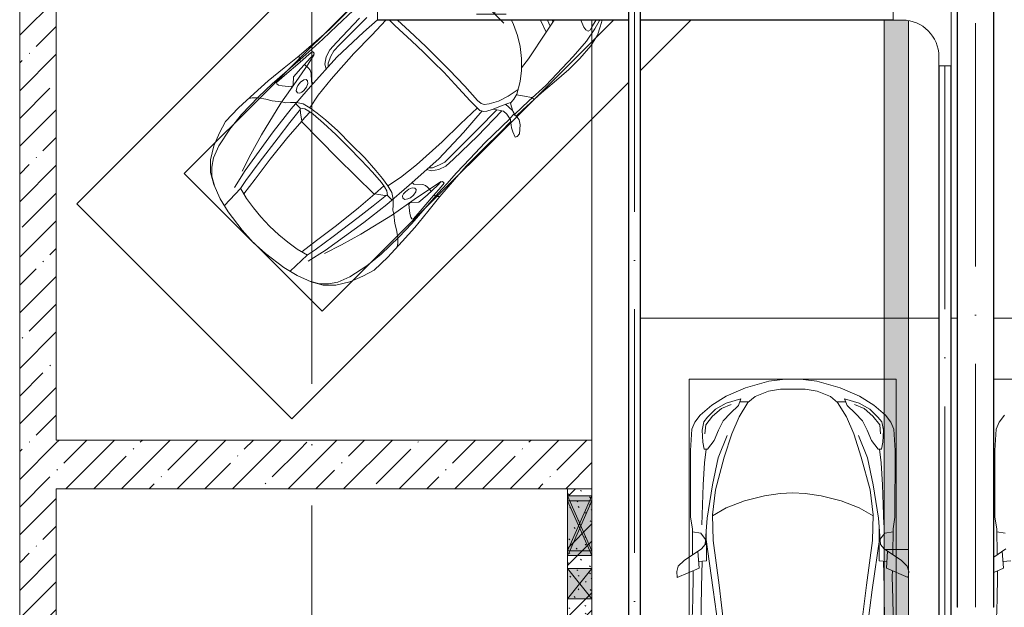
# Model space of a CAD drawing. Header units: millimetres. Extents: x -32229 to 192519, y -13689 to 125138.
# Tile 99 of 183: x 84205 to 92293, y 11075 to 15904. Entities that reach past the tile are written whole.
import ezdxf

# ---------------------------------------------------------------- set-up
doc = ezdxf.new("R2010")
doc.units = ezdxf.units.MM
doc.linetypes.add('ADSK_Линия сетки', pattern=[5000, 4000, -500, 0, -500])
doc.linetypes.add('ADSK_Осевая', pattern=[2800, 2000, -400, 0, -400])
for name, color, linetype, lineweight in [('A-____-____-DIMS', 7, 'Continuous', 9), ('A-____-____-DIMS-200', 7, 'Continuous', 9), ('A-DETL-GENF-OTLN', 7, 'Continuous', 18), ('A-FLOR-____-OTLN', 7, 'Continuous', 18), ('A-GLAZ-____-MCUT', 7, 'Continuous', 9), ('A-GLAZ-____-OTLN', 7, 'Continuous', 18), ('A-WALL-____-MCUT', 7, 'Continuous', 40), ('A-WALL-____-PATT', 7, 'Continuous', 40), ('C-PRKG-____-OTLN', 7, 'Continuous', 18), ('E-CABL-TRAY-CNTR', 7, 'ADSK_Осевая', 18), ('E-CABL-TRAY-OTLN', 7, 'Continuous', 18), ('I-WALL-____-MCUT', 7, 'Continuous', 40), ('M-EQPM-____-OTLN', 7, 'Continuous', 18), ('S-GRID-____-OTLN', 7, 'Continuous', 9)]:
    doc.layers.add(name, color=color, linetype=linetype, lineweight=lineweight)
doc.styles.add('GOST Common_4', font='GOST_Common.ttf', dxfattribs={"width": 0.9, "height": 250})
doc.dimstyles.new('ГОСТ_2_5_мм2', dxfattribs={"dimscale": 304.8, "dimtxt": 251.428749, "dimasz": 0.492126, "dimexe": 0.492126, "dimexo": 0.656168, "dimgap": 0.098425, "dimtad": 1, "dimdec": 0, "dimdsep": 46, "dimtxsty": 'GOST Common_4', "dimblk1": 'OBLIQUE', "dimblk2": 'OBLIQUE', "dimsah": 1, "dimcen": 0.09, "dimazin": 2, "dimtfac": 1, "dimtdec": 4, "dimtix": 1, "dimtmove": 0, "dimatfit": 3, "dimfxl": 1, "dimtvp": 1, "dimtolj": 1, "dimtzin": 0, "dimarcsym": 2})
pattern_1 = [(45, (0, 0), (-228.0985, 228.0985), []), (45, (228.1, 0), (-228.0985, 228.0985), [403.225, -80.645, 6.706, -73.939])]

# ---------------------------------------------------------------- blocks, each defined once
blk = doc.blocks.new('АР_Машиноместо - 5300x2500_С-V82--01 ЭЛ')
at = {"layer": 'A-DETL-GENF-OTLN', "color": 253, "lineweight": 13, "true_color": 0xaaaaaa}
for p, q in [((1052.6, -517.5), (861.8, -571.6)), ((1165.1, -503.1), (1052.6, -517.5)), ((1250, -500), (1165.1, -503.1)), ((1250, -500), (1334.9, -503.1)), ((1334.9, -503.1), (1447.4, -517.5)), ((1447.4, -517.5), (1638.2, -571.6)), ((701.8, -640.4), (584.4, -714.6)), ((861.8, -571.6), (701.8, -640.4)), ((941.4, -642.2), (881.5, -691.6)), ((1050.7, -599.4), (941.4, -642.2)), ((1148.8, -583), (1050.7, -599.4)), ((1250, -581.6), (1148.8, -583)), ((1250, -581.6), (1351.2, -583)), ((1351.2, -583), (1449.3, -599.4)), ((1449.3, -599.4), (1558.6, -642.2)), ((1558.6, -642.2), (1618.5, -691.6)), ((1638.2, -571.6), (1798.2, -640.4)), ((1798.2, -640.4), (1915.6, -714.6)), ((584.4, -714.6), (489, -795.6)), ((703.5, -696.4), (616.5, -746.4)), ((824.6, -660.9), (703.5, -696.4)), ((737.5, -778.3), (804.5, -715.7)), ((804.5, -715.7), (824.6, -660.9)), ((881.5, -691.6), (809.1, -809.4)), ((888.4, -685.9), (815.2, -686.6)), ((1611.6, -685.9), (1684.8, -686.6)), ((1618.5, -691.6), (1690.9, -809.4)), ((1695.5, -715.7), (1675.4, -660.9)), ((1675.4, -660.9), (1796.5, -696.4)), ((1762.5, -778.3), (1695.5, -715.7)), ((1796.5, -696.4), (1883.5, -746.4)), ((1915.6, -714.6), (2011, -795.6)), ((489, -795.6), (445.9, -853.1)), ((616.5, -746.4), (550, -812.3)), ((677.4, -843.7), (737.5, -778.3)), ((1822.6, -843.7), (1762.5, -778.3)), ((1883.5, -746.4), (1950, -812.3)), ((2011, -795.6), (2054.1, -853.1)), ((445.9, -853.1), (420.9, -910.7)), ((519.1, -851.5), (505.7, -920)), ((550, -812.3), (519.1, -851.5)), ((639.1, -920), (677.4, -843.7)), ((809.1, -809.4), (749.2, -950.3)), ((1690.9, -809.4), (1750.8, -950.3)), ((1860.9, -920), (1822.6, -843.7)), ((1950, -812.3), (1980.9, -851.5)), ((1980.9, -851.5), (1994.3, -920)), ((2054.1, -853.1), (2079.1, -910.7)), ((420.9, -910.7), (409.5, -1087)), ((505.7, -920), (510.2, -1018.7)), ((603.4, -1004.8), (639.1, -920)), ((749.2, -950.3), (687.4, -1141)), ((1750.8, -950.3), (1812.6, -1141)), ((1896.6, -1004.8), (1860.9, -920)), ((1994.3, -920), (1989.8, -1018.7)), ((2079.1, -910.7), (2090.5, -1087)), ((510.2, -1018.7), (521.5, -1074.5)), ((548.5, -1076.2), (603.4, -1004.8)), ((1951.5, -1076.2), (1896.6, -1004.8)), ((1989.8, -1018.7), (1978.5, -1074.5)), ((409.5, -1087), (410.6, -1634.2)), ((521.5, -1074.5), (548.5, -1076.2)), ((1978.5, -1074.5), (1951.5, -1076.2)), ((2090.5, -1087), (2089.4, -1634.2)), ((687.4, -1141), (615.4, -1410.3)), ((1812.6, -1141), (1884.6, -1410.3)), ((615.4, -1410.3), (589.4, -1615.5)), ((1016.6, -1459.9), (1146.9, -1439.4)), ((1146.9, -1439.4), (1250, -1434.1)), ((1353.1, -1439.4), (1250, -1434.1)), ((1483.4, -1459.9), (1353.1, -1439.4)), ((1884.6, -1410.3), (1910.6, -1615.5)), ((703.6, -1557.1), (852.8, -1499)), ((852.8, -1499), (1016.6, -1459.9)), ((1647.2, -1499), (1483.4, -1459.9)), ((1796.4, -1557.1), (1647.2, -1499)), ((589.4, -1615.5), (595.8, -1824.8)), ((590.4, -1624.3), (703.6, -1557.1)), ((1909.6, -1624.3), (1796.4, -1557.1)), ((1910.6, -1615.5), (1904.2, -1824.8)), ((410.6, -1634.2), (426.5, -1730.9)), ((546.5, -1642.6), (530.6, -1857.6)), ((1953.5, -1642.6), (1969.4, -1857.6)), ((2089.4, -1634.2), (2073.5, -1730.9)), ((426.5, -1730.9), (427.5, -1943)), ((495, -1765.3), (426.6, -1753.4)), ((533.6, -1816.8), (495, -1765.3)), ((540.9, -1993.7), (539.8, -1733.1)), ((1959.1, -1993.7), (1960.2, -1733.1)), ((1966.4, -1816.8), (2005, -1765.3)), ((2005, -1765.3), (2073.4, -1753.4)), ((2073.5, -1730.9), (2072.5, -1943)), ((530.6, -1857.6), (500.6, -1894.5)), ((597, -2231), (535, -1798.3)), ((595.8, -1824.8), (644.6, -2191.8)), ((1904.2, -1824.8), (1855.4, -2191.8)), ((1903, -2231), (1965, -1798.3)), ((1969.4, -1857.6), (1999.4, -1894.5)), ((500.6, -1894.5), (357.8, -1990.1)), ((479.9, -2052.9), (471, -1914.3)), ((1999.4, -1894.5), (2142.2, -1990.1)), ((2020.1, -2052.9), (2029, -1914.3)), ((357.8, -1990.1), (309.5, -2036.1)), ((540.9, -1993.7), (476.3, -1997.9)), ((505.9, -1996), (500, -2210.1)), ((1959.1, -1993.7), (2023.7, -1997.9)), ((1994.1, -1996), (2000, -2210.1)), ((2142.2, -1990.1), (2190.5, -2036.1)), ((309.5, -2036.1), (296.8, -2079.9)), ((296.8, -2079.9), (301.4, -2130.5)), ((301.4, -2130.5), (479.9, -2052.9)), ((432.3, -2119.9), (430.7, -2073.9)), ((2198.6, -2130.5), (2020.1, -2052.9)), ((2067.7, -2119.9), (2069.3, -2073.9)), ((2190.5, -2036.1), (2203.2, -2079.9)), ((2203.2, -2079.9), (2198.6, -2130.5)), ((428.2, -2308.5), (432.3, -2119.9)), ((2071.8, -2308.5), (2067.7, -2119.9)), ((500, -2210.1), (495.7, -2532.3)), ((636.6, -2526.5), (597, -2231)), ((644.6, -2191.8), (684.2, -2522.3)), ((1855.4, -2191.8), (1815.8, -2522.3)), ((1863.4, -2526.5), (1903, -2231)), ((2000, -2210.1), (2004.3, -2532.3)), ((417.5, -2723), (428.2, -2308.5)), ((2082.5, -2723), (2071.8, -2308.5))]:
    blk.add_line(p, q, dxfattribs=at)
at = {"layer": 'A-DETL-GENF-OTLN', "color": 254, "lineweight": 13, "true_color": 0xd4d4d4}
for p, q in [((742.6, -707.8), (664.7, -739.9)), ((1757.4, -707.8), (1835.3, -739.9)), ((591.7, -805), (534.5, -874.4)), ((664.7, -739.9), (591.7, -805)), ((1835.3, -739.9), (1908.3, -805)), ((1908.3, -805), (1965.5, -874.4)), ((534.5, -874.4), (528.1, -949.5)), ((1965.5, -874.4), (1971.9, -949.5)), ((710.2, -962.8), (636.7, -1146)), ((1789.8, -962.8), (1863.3, -1146)), ((537.4, -1076.1), (524.9, -1188.6)), ((1962.6, -1076.1), (1975.1, -1188.6)), ((524.9, -1188.6), (513.9, -1368.9)), ((636.7, -1146), (590.3, -1367.8)), ((1863.3, -1146), (1909.7, -1367.8)), ((1975.1, -1188.6), (1986.1, -1368.9)), ((513.9, -1368.9), (502.3, -1696.3)), ((590.3, -1367.8), (546.5, -1642.6)), ((1909.7, -1367.8), (1953.5, -1642.6)), ((1986.1, -1368.9), (1997.7, -1696.3))]:
    blk.add_line(p, q, dxfattribs=at)
at = {"layer": 'C-PRKG-____-OTLN', "color": 253, "lineweight": 13, "true_color": 0xaaaaaa}
for p, q in [((2450, 0), (0, 0)), ((400, -500), (400, -4800)), ((400, -500), (2100, -500)), ((2100, -500), (2100, -4800))]:
    blk.add_line(p, q, dxfattribs=at)
blk = doc.blocks.new('АР_Машиноместо - 5300x2500_С-V83--01 ЭЛ')
at = {"layer": 'A-DETL-GENF-OTLN', "color": 253, "lineweight": 13, "true_color": 0xaaaaaa}
for p, q in [((489, -795.6), (445.9, -853.1)), ((445.9, -853.1), (420.9, -910.7)), ((420.9, -910.7), (409.5, -1087)), ((409.5, -1087), (410.6, -1634.2)), ((410.6, -1634.2), (426.5, -1730.9)), ((426.5, -1730.9), (427.5, -1943)), ((495, -1765.3), (426.6, -1753.4)), ((500.6, -1894.5), (400.4, -1961.6)), ((479.9, -2052.9), (471, -1914.3)), ((540.9, -1993.7), (476.3, -1997.9)), ((400.4, -2087.5), (479.9, -2052.9)), ((432.3, -2119.9), (430.7, -2073.9)), ((428.2, -2308.5), (432.3, -2119.9)), ((421.7, -2559.6), (428.2, -2308.5))]:
    blk.add_line(p, q, dxfattribs=at)
at = {"layer": 'C-PRKG-____-OTLN', "color": 253, "lineweight": 13, "true_color": 0xaaaaaa}
for p, q in [((100.4, 0), (50, 0)), ((2500, 0), (400.4, 0)), ((400.4, -500), (2100, -500))]:
    blk.add_line(p, q, dxfattribs=at)
blk = doc.blocks.new('АР_Машиноместо - 4900x2400_М__5300х2500_-V84--01 ЭЛ')
at = {"layer": 'A-DETL-GENF-OTLN', "color": 254, "lineweight": 13, "true_color": 0xd4d4d4}
for p, q in [((1970.5, -1195.5), (1972.1, -1198.6)), ((1972.1, -1198.6), (1992.6, -1274.3)), ((1992.6, -1274.3), (2016.6, -1395.6)), ((2016.6, -1395.6), (2029.1, -1561.4)), ((2029.1, -1561.4), (2037.2, -1889.5)), ((2037.2, -1889.5), (2028.2, -2077.7)), ((2028.2, -2077.7), (2025.5, -2239.3)), ((1929.4, -2291.4), (1935.6, -2580.5)), ((2016.7, -2571.4), (2022, -2290)), ((1771.6, -2415.7), (1766.2, -2606.7)), ((729, -2437), (733.8, -2606.7)), ((477.8, -2754.7), (483.3, -2571.4)), ((564.4, -2580.5), (571.6, -2853.3)), ((1935.6, -2580.5), (1928.4, -2853.3)), ((2022.2, -2754.7), (2016.7, -2571.4)), ((733.8, -2606.7), (737.8, -2818.3)), ((1766.2, -2606.7), (1762.2, -2818.3)), ((473.9, -2913.7), (477.8, -2754.7)), ((737.8, -2818.3), (752.8, -3099)), ((1762.2, -2818.3), (1747.2, -3099)), ((2026.1, -2913.7), (2022.2, -2754.7)), ((571.6, -2853.3), (575.7, -2937.4)), ((1928.4, -2853.3), (1924.3, -2937.4)), ((466.3, -3036.3), (473.9, -2913.7)), ((575.7, -2937.4), (595.2, -2997.9)), ((1924.3, -2937.4), (1904.8, -2997.9)), ((2033.7, -3036.3), (2026.1, -2913.7)), ((462, -3136.6), (466.3, -3036.3)), ((512.5, -3053.2), (532.7, -3145.9)), ((595.2, -2997.9), (629, -3048.1)), ((629, -3048.1), (666.7, -3069.7)), ((1871, -3048.1), (1833.3, -3069.7)), ((1904.8, -2997.9), (1871, -3048.1)), ((1987.5, -3053.2), (1967.3, -3145.9)), ((2038, -3136.6), (2033.7, -3036.3)), ((439.5, -3468.5), (462, -3136.6)), ((532.7, -3145.9), (564, -3316.2)), ((752.8, -3099), (771.7, -3268.5)), ((1747.2, -3099), (1728.3, -3268.5)), ((1967.3, -3145.9), (1936, -3316.2)), ((2060.5, -3468.5), (2038, -3136.6)), ((771.7, -3268.5), (797.1, -3388.2)), ((1728.3, -3268.5), (1702.9, -3388.2)), ((564, -3316.2), (602.3, -3530.2)), ((797.1, -3388.2), (734.6, -3405.8)), ((870, -3377.1), (797.1, -3388.2)), ((957.1, -3368.9), (870, -3377.1)), ((1093.5, -3360.7), (957.1, -3368.9)), ((1250, -3360.7), (1093.5, -3360.7)), ((1250, -3360.7), (1406.5, -3360.7)), ((1406.5, -3360.7), (1542.9, -3368.9)), ((1542.9, -3368.9), (1630, -3377.1)), ((1630, -3377.1), (1702.9, -3388.2)), ((1702.9, -3388.2), (1765.4, -3405.8)), ((1936, -3316.2), (1897.7, -3530.2)), ((434.2, -3623.7), (439.5, -3468.5)), ((734.6, -3405.8), (688.5, -3435.5)), ((749.1, -3450.8), (765.5, -3589.1)), ((1750.9, -3450.8), (1734.5, -3589.1)), ((1765.4, -3405.8), (1811.5, -3435.5)), ((2065.8, -3623.7), (2060.5, -3468.5)), ((602.3, -3530.2), (673.6, -3827.1)), ((695.7, -3502.8), (723.2, -3741.5)), ((1804.3, -3502.8), (1776.8, -3741.5)), ((1897.7, -3530.2), (1826.4, -3827.1)), ((438.6, -3823.4), (434.2, -3623.7)), ((765.5, -3589.1), (785.7, -3746.6)), ((1734.5, -3589.1), (1714.3, -3746.6)), ((2061.4, -3823.4), (2065.8, -3623.7)), ((723.2, -3741.5), (786.9, -4128.3)), ((785.7, -3746.6), (819.4, -4000.8)), ((1714.3, -3746.6), (1680.6, -4000.8)), ((1776.8, -3741.5), (1713.1, -4128.3)), ((454.7, -3976.8), (438.6, -3823.4)), ((673.6, -3827.1), (722.7, -4001.8)), ((1826.4, -3827.1), (1777.3, -4001.8)), ((2045.3, -3976.8), (2061.4, -3823.4)), ((488.6, -4138.1), (454.7, -3976.8)), ((722.7, -4001.8), (771.7, -4149.8)), ((819.4, -4000.8), (849, -4182.8)), ((1680.6, -4000.8), (1651, -4182.8)), ((1777.3, -4001.8), (1728.3, -4149.8)), ((2011.4, -4138.1), (2045.3, -3976.8)), ((527.8, -4239.8), (488.6, -4138.1)), ((786.9, -4128.3), (821.1, -4289.8)), ((849, -4182.8), (861.2, -4260.3)), ((1651, -4182.8), (1638.8, -4260.3)), ((1713.1, -4128.3), (1678.9, -4289.8)), ((1972.2, -4239.8), (2011.4, -4138.1)), ((571.5, -4303.1), (527.8, -4239.8)), ((1928.5, -4303.1), (1972.2, -4239.8)), ((625, -4354.8), (571.5, -4303.1)), ((696.3, -4395.8), (625, -4354.8)), ((1803.7, -4395.8), (1875, -4354.8)), ((1875, -4354.8), (1928.5, -4303.1))]:
    blk.add_line(p, q, dxfattribs=at)
at = {"layer": 'A-DETL-GENF-OTLN', "color": 253, "lineweight": 13, "true_color": 0xaaaaaa}
for p, q in [((1984.1, -1181.8), (2012.6, -1232.1)), ((1950.1, -1215.9), (1951.8, -1220.1)), ((1951.8, -1220.1), (1965, -1280.6)), ((1965, -1280.6), (1972.8, -1305.2)), ((2012.6, -1232.1), (2044.3, -1296.1)), ((1919.3, -1327.1), (1861.4, -1304.6)), ((1945.6, -1333.3), (1919.3, -1327.1)), ((1968.2, -1326), (1945.6, -1333.3)), ((1972.8, -1305.2), (1968.2, -1326)), ((2044.3, -1296.1), (2069.2, -1396.6)), ((2069.2, -1396.6), (2078, -1534.1)), ((1666.6, -1499.4), (1718, -1518.1)), ((1693.7, -1472.2), (1709.6, -1477.3)), ((1706, -1460), (1730, -1576.5)), ((2078, -1534.1), (2078, -1662.9)), ((1626.6, -1539.4), (1730, -1576.5)), ((1730, -1576.5), (1781.7, -1834.2)), ((2078, -1662.9), (2065.2, -1820.7)), ((1457.7, -1708.2), (1495.8, -1721.4)), ((1495.8, -1721.4), (1583, -1761.1)), ((1583, -1761.1), (1662.5, -1812.1)), ((1662.5, -1812.1), (1738.9, -1871.7)), ((1781.7, -1834.2), (1794.3, -1926.7)), ((2065.2, -1820.7), (2055.1, -1956.8)), ((1738.9, -1871.7), (1809.3, -1941.6)), ((1809.3, -1941.6), (1865.4, -2015)), ((1865.4, -2015), (1919.3, -2105.7)), ((2055.1, -1956.8), (2047, -2159.1)), ((1880.3, -2168.6), (1899.7, -2072.7)), ((1921.2, -2112.6), (1974.5, -2074.6)), ((1974.5, -2074.6), (2024.9, -2041)), ((2024.9, -2041), (2052.5, -2034.4)), ((1852.7, -2254.2), (1880.3, -2168.6)), ((1919.3, -2105.7), (1932.9, -2153.8)), ((1932.9, -2153.8), (1935.7, -2195.4)), ((2047, -2159.1), (2045, -2238.9)), ((1814.9, -2322.3), (1852.7, -2254.2)), ((1866.2, -2340.5), (1899.2, -2263)), ((1899.2, -2263), (1920.1, -2213.8)), ((1913.4, -2231.3), (1989.9, -2227.1)), ((1920.1, -2213.8), (1935.1, -2186.5)), ((1935.7, -2195.4), (1963.3, -2211.8)), ((1963.3, -2211.8), (1994.9, -2230)), ((1994.9, -2230), (2032.5, -2239.2)), ((2018, -2235.6), (2020.9, -2288.7)), ((2054.9, -2238.7), (2018.2, -2239.5)), ((2082.6, -2243.4), (2054.9, -2238.7)), ((2118.3, -2266.4), (2082.6, -2243.4)), ((1790, -2355.4), (1814.9, -2322.3)), ((1843.3, -2380.3), (1866.2, -2340.5)), ((1869.4, -2332.9), (1919.4, -2296)), ((1896.5, -2534.3), (1893.9, -2314.9)), ((1919.4, -2296), (1941, -2282.6)), ((1941, -2282.6), (1976.7, -2281.2)), ((1976.7, -2281.2), (2006.4, -2288.6)), ((2006.4, -2288.6), (2030, -2290)), ((2030, -2290), (2050.2, -2306.1)), ((2045.5, -2423.6), (2044, -2301.1)), ((2050.2, -2306.1), (2082.6, -2333.8)), ((2082.6, -2333.8), (2115.6, -2347.9)), ((2164.8, -2322.3), (2118.3, -2266.4)), ((2166.9, -2350.6), (2164.8, -2322.3)), ((813.8, -2416.7), (750, -2416)), ((929.1, -2364.1), (795.5, -2370.5)), ((999.2, -2409.3), (813.8, -2416.7)), ((1115.2, -2358.7), (929.1, -2364.1)), ((1132.7, -2404.6), (999.2, -2409.3)), ((1250, -2357.8), (1115.2, -2358.7)), ((1250, -2406.6), (1132.7, -2404.6)), ((1250, -2357.8), (1384.8, -2358.7)), ((1250, -2406.6), (1367.3, -2404.6)), ((1367.3, -2404.6), (1500.8, -2409.3)), ((1384.8, -2358.7), (1570.9, -2364.1)), ((1500.8, -2409.3), (1686.2, -2416.7)), ((1570.9, -2364.1), (1727.3, -2371.5)), ((1686.2, -2416.7), (1799.4, -2415.4)), ((1727.3, -2371.5), (1765.7, -2368.8)), ((1765.7, -2368.8), (1790, -2355.4)), ((1799.4, -2415.4), (1827.2, -2399.7)), ((1815.2, -2406.5), (1832.2, -2638.3)), ((1827.2, -2399.7), (1843.3, -2380.3)), ((2043.2, -2613.6), (2045.5, -2423.6)), ((2115.6, -2347.9), (2158.8, -2366.2)), ((2158.8, -2366.2), (2166.9, -2350.6)), ((679.1, -2483.8), (667.8, -2638.3)), ((604.4, -2850.8), (603.5, -2534.3)), ((1895.6, -2850.8), (1896.5, -2534.3)), ((456.1, -2818.3), (456.8, -2613.6)), ((667.8, -2638.3), (659.3, -2936)), ((1832.2, -2638.3), (1840.7, -2936)), ((2043.9, -2818.3), (2043.2, -2613.6)), ((446, -2964.8), (456.1, -2818.3)), ((2054, -2964.8), (2043.9, -2818.3)), ((604.4, -2919.4), (604.4, -2850.8)), ((1895.6, -2919.4), (1895.6, -2850.8)), ((432.8, -3149.3), (446, -2964.8)), ((618.7, -2966.7), (604.4, -2919.4)), ((643.6, -3024.6), (618.7, -2966.7)), ((659.3, -2936), (676.4, -3260.1)), ((1840.7, -2936), (1823.6, -3260.1)), ((1856.4, -3024.6), (1881.3, -2966.7)), ((1881.3, -2966.7), (1895.6, -2919.4)), ((2067.2, -3149.3), (2054, -2964.8)), ((485.6, -3046.1), (480.8, -3085)), ((504.5, -3046.6), (485.6, -3046.1)), ((512.2, -3061.4), (504.5, -3046.6)), ((510.9, -3094.6), (512.2, -3061.4)), ((665.1, -3046.1), (643.6, -3024.6)), ((1834.9, -3046.1), (1856.4, -3024.6)), ((1987.8, -3061.4), (1995.5, -3046.6)), ((1989.1, -3094.6), (1987.8, -3061.4)), ((1995.5, -3046.6), (2014.4, -3046.1)), ((2014.4, -3046.1), (2019.2, -3085)), ((415.7, -3305.9), (432.8, -3149.3)), ((456.9, -3174.2), (432.9, -3148.3)), ((480.8, -3085), (474.8, -3179.9)), ((515.3, -3213.7), (510.9, -3094.6)), ((1984.7, -3213.7), (1989.1, -3094.6)), ((2019.2, -3085), (2025.2, -3179.9)), ((2043.1, -3174.2), (2067.1, -3148.3)), ((2084.3, -3305.9), (2067.1, -3148.3)), ((475.2, -3173.5), (456.9, -3174.2)), ((474.8, -3179.9), (462.2, -3347.3)), ((558.4, -3165.4), (513.6, -3168)), ((522.2, -3303.2), (515.3, -3213.7)), ((579.5, -3167.7), (558.4, -3165.4)), ((601.7, -3179.4), (579.5, -3167.7)), ((654.5, -3228.1), (601.7, -3179.4)), ((674.6, -3227.6), (654.5, -3228.1)), ((1825.4, -3227.6), (1845.5, -3228.1)), ((1845.5, -3228.1), (1898.3, -3179.4)), ((1898.3, -3179.4), (1920.5, -3167.7)), ((1920.5, -3167.7), (1941.6, -3165.4)), ((1941.6, -3165.4), (1986.4, -3168)), ((1977.8, -3303.2), (1984.7, -3213.7)), ((2024.8, -3173.5), (2043.1, -3174.2)), ((2025.2, -3179.9), (2037.8, -3347.3)), ((397.1, -3474.2), (415.7, -3305.9)), ((564.6, -3349.7), (522.2, -3303.2)), ((599.8, -3262.3), (593.6, -3292.5)), ((593.6, -3292.5), (597.1, -3327.4)), ((612.1, -3245.7), (599.8, -3262.3)), ((626.8, -3246.1), (612.1, -3245.7)), ((643.2, -3259.9), (626.8, -3246.1)), ((657.2, -3286.3), (643.2, -3259.9)), ((661.1, -3321.2), (657.2, -3286.3)), ((676.4, -3260.1), (695.7, -3502.8)), ((1823.6, -3260.1), (1804.3, -3502.8)), ((1838.9, -3321.2), (1842.8, -3286.3)), ((1842.8, -3286.3), (1856.8, -3259.9)), ((1856.8, -3259.9), (1873.2, -3246.1)), ((1873.2, -3246.1), (1887.9, -3245.7)), ((1887.9, -3245.7), (1900.2, -3262.3)), ((1900.2, -3262.3), (1906.4, -3292.5)), ((1906.4, -3292.5), (1902.9, -3327.4)), ((1935.4, -3349.7), (1977.8, -3303.2)), ((2102.9, -3474.2), (2084.3, -3305.9)), ((462.2, -3347.3), (456.6, -3434.5)), ((508, -3422.8), (566.8, -3375.1)), ((569.7, -3360.7), (564.6, -3349.7)), ((566.8, -3375.1), (569.7, -3360.7)), ((597.1, -3327.4), (605.2, -3346.8)), ((605.2, -3346.8), (620, -3369.3)), ((620, -3369.3), (638.7, -3372.5)), ((638.7, -3372.5), (654.1, -3360.7)), ((654.1, -3360.7), (658.7, -3344.5)), ((658.7, -3344.5), (661.1, -3321.2)), ((1102.5, -3394.3), (965.3, -3397.8)), ((1250, -3391.3), (1102.5, -3394.3)), ((1250, -3391.3), (1397.5, -3394.3)), ((1397.5, -3394.3), (1534.7, -3397.8)), ((1841.3, -3344.5), (1838.9, -3321.2)), ((1845.9, -3360.7), (1841.3, -3344.5)), ((1861.3, -3372.5), (1845.9, -3360.7)), ((1880, -3369.3), (1861.3, -3372.5)), ((1894.8, -3346.8), (1880, -3369.3)), ((1902.9, -3327.4), (1894.8, -3346.8)), ((1930.3, -3360.7), (1935.4, -3349.7)), ((1933.2, -3375.1), (1930.3, -3360.7)), ((1992, -3422.8), (1933.2, -3375.1)), ((2037.8, -3347.3), (2043.4, -3434.5)), ((390.2, -3630), (397.1, -3474.2)), ((456.6, -3434.5), (466.2, -3441.1)), ((466.2, -3441.1), (481.5, -3439.1)), ((481.5, -3439.1), (508, -3422.8)), ((654.7, -3470.4), (624.9, -3501.2)), ((690.2, -3433.7), (654.7, -3470.4)), ((744.1, -3447.2), (691.3, -3447.2)), ((773, -3424.2), (744.1, -3447.2)), ((744.3, -3447), (773.2, -3472.4)), ((811.1, -3414.8), (773, -3424.2)), ((773.2, -3472.4), (825.6, -3512.1)), ((853.3, -3407.2), (811.1, -3414.8)), ((825.6, -3512.1), (821, -3413)), ((965.3, -3397.8), (853.3, -3407.2)), ((1534.7, -3397.8), (1646.7, -3407.2)), ((1646.7, -3407.2), (1688.9, -3414.8)), ((1674.4, -3512.1), (1679, -3413)), ((1726.8, -3472.4), (1674.4, -3512.1)), ((1688.9, -3414.8), (1727, -3424.2)), ((1755.7, -3447), (1726.8, -3472.4)), ((1727, -3424.2), (1755.7, -3447)), ((1755.7, -3447.2), (1808.7, -3447.2)), ((1809.8, -3433.7), (1845.3, -3470.4)), ((1845.3, -3470.4), (1875.1, -3501.2)), ((2018.5, -3439.1), (1992, -3422.8)), ((2033.8, -3441.1), (2018.5, -3439.1)), ((2043.4, -3434.5), (2033.8, -3441.1)), ((2109.8, -3630), (2102.9, -3474.2)), ((598.3, -3518.6), (537.9, -3567)), ((624.9, -3501.2), (598.3, -3518.6)), ((840.1, -3687.8), (826.6, -3509.6)), ((1250, -3520.1), (827.2, -3517.2)), ((1250, -3520.1), (1672.8, -3517.2)), ((1659.9, -3687.8), (1673.4, -3509.6)), ((1875.1, -3501.2), (1901.7, -3518.6)), ((1901.7, -3518.6), (1962.1, -3567)), ((384, -3802.9), (390.2, -3630)), ((438.6, -3629.8), (403.8, -3665.5)), ((491.4, -3594.2), (438.6, -3629.8)), ((537.9, -3567), (491.4, -3594.2)), ((1962.1, -3567), (2008.6, -3594.2)), ((2008.6, -3594.2), (2061.4, -3629.8)), ((2061.4, -3629.8), (2096.2, -3665.5)), ((2116, -3802.9), (2109.8, -3630)), ((403.8, -3665.5), (388.1, -3688.4)), ((863.9, -3917.5), (840.1, -3687.8)), ((1636.1, -3917.5), (1659.9, -3687.8)), ((2096.2, -3665.5), (2111.9, -3688.4)), ((387.4, -3958.4), (384, -3802.9)), ((2112.6, -3958.4), (2116, -3802.9)), ((416.4, -4059.2), (387.4, -3958.4)), ((893.6, -4121.6), (863.9, -3917.5)), ((1606.4, -4121.6), (1636.1, -3917.5)), ((2083.6, -4059.2), (2112.6, -3958.4)), ((458.6, -4167), (416.4, -4059.2)), ((914, -4272.5), (893.6, -4121.6)), ((1586, -4272.5), (1606.4, -4121.6)), ((2041.4, -4167), (2083.6, -4059.2)), ((522.5, -4267.9), (458.6, -4167)), ((1977.5, -4267.9), (2041.4, -4167)), ((596.3, -4340.6), (522.5, -4267.9)), ((955.5, -4283.9), (861, -4259.4)), ((861.2, -4260.3), (869.3, -4451.1)), ((1050.4, -4297.3), (955.5, -4283.9)), ((1449.6, -4297.3), (1544.5, -4283.9)), ((1544.5, -4283.9), (1639, -4259.4)), ((1638.8, -4260.3), (1630.7, -4451.1)), ((1903.7, -4340.6), (1977.5, -4267.9)), ((686, -4391.6), (596.3, -4340.6)), ((1146, -4306.7), (1050.4, -4297.3)), ((1250, -4312), (1146, -4306.7)), ((1250, -4312), (1354, -4306.7)), ((1354, -4306.7), (1449.6, -4297.3)), ((1814, -4391.6), (1903.7, -4340.6)), ((804.4, -4436.7), (686, -4391.6)), ((927, -4466.6), (804.4, -4436.7)), ((1573, -4466.6), (1695.6, -4436.7)), ((1695.6, -4436.7), (1814, -4391.6)), ((1114.6, -4493), (927, -4466.6)), ((1250, -4500), (1114.6, -4493)), ((1250, -4500), (1385.4, -4493)), ((1385.4, -4493), (1573, -4466.6))]:
    blk.add_line(p, q, dxfattribs=at)
at = {"layer": 'C-PRKG-____-OTLN', "color": 253, "lineweight": 13, "true_color": 0xaaaaaa}
for p, q in [((0, 0), (0, -5300)), ((2500, -666), (2500, -1250)), ((450, -800), (450, -4500)), ((2050, -1116), (2050, -4500)), ((2500, -1391.4), (2500, -5300)), ((450, -4500), (2050, -4500)), ((2500, -5300), (0, -5300))]:
    blk.add_line(p, q, dxfattribs=at)
blk = doc.blocks.new('АР_Лоток - 200х100h_ЛВ1-7518962--01 ЭЛ')
at = {"layer": 'M-EQPM-____-OTLN', "lineweight": 13, "true_color": 0xf3f3f3}
h = blk.add_hatch(color=7, dxfattribs=at)
h.paths.add_polyline_path([(20700, -100), (20700, 100), (16354.7, 100), (16349.8, 50), (16349.8, -100), (17987, -100)])
h.paths.add_polyline_path([(16249.8, 50), (16244, 100), (5355, 100), (5350.1, 50), (5350.1, -100), (16249.8, -100), (16249.8, -25)])
h.paths.add_polyline_path([(5250.1, 50), (5244.3, 100), (0, 100), (0, -100), (5250.1, -100), (5250.1, -25)])
at = {"layer": 'M-EQPM-____-OTLN', "color": 253, "lineweight": 13, "true_color": 0xaaaaaa}
blk.add_line((20700, -100), (20700, 100), dxfattribs=at)
blk = doc.blocks.new('АР_Отверстие прямоугольное - ОВ-3935863--01 ЭЛ')
at = {"layer": 'A-GLAZ-____-OTLN', "lineweight": 13, "true_color": 0xf0f0f0}
blk.add_hatch(color=7, dxfattribs=at).paths.add_polyline_path([(350, 100), (-100, 100), (-100, -100), (350, -100), (350, -19.1)])
at = {"layer": 'A-GLAZ-____-MCUT', "color": 253, "lineweight": 13, "true_color": 0xaaaaaa}
for p, q in [((-100, 100), (-100, -100)), ((350, 100), (350, -100))]:
    blk.add_line(p, q, dxfattribs=at)
at = {"layer": 'A-GLAZ-____-OTLN', "color": 253, "lineweight": 5, "true_color": 0xaaaaaa}
for p, q in [((350, 100), (-100, -100)), ((-100, 100), (350, -100))]:
    blk.add_line(p, q, dxfattribs=at)
at = {"layer": 'A-GLAZ-____-OTLN', "color": 253, "lineweight": 13, "true_color": 0xaaaaaa}
for p, q in [((350, 100), (-100, 100)), ((-100, 100), (-100, -100)), ((350, -100), (350, 100)), ((-100, -100), (350, -100))]:
    blk.add_line(p, q, dxfattribs=at)
blk = doc.blocks.new('АР_Отверстие прямоугольное - ОВВ-5305824--01 ЭЛ')
at = {"layer": 'A-GLAZ-____-OTLN', "lineweight": 13, "true_color": 0xf0f0f0}
blk.add_hatch(color=7, dxfattribs=at).paths.add_polyline_path([(250, 100), (0, 100), (0, -100), (250, -100), (250, -19.1)])
at = {"layer": 'A-GLAZ-____-MCUT', "color": 253, "lineweight": 13, "true_color": 0xaaaaaa}
for p, q in [((0, 100), (0, -100)), ((250, 100), (250, -100))]:
    blk.add_line(p, q, dxfattribs=at)
at = {"layer": 'A-GLAZ-____-OTLN', "color": 253, "lineweight": 5, "true_color": 0xaaaaaa}
for p, q in [((250, 100), (0, -100)), ((0, 100), (250, -100))]:
    blk.add_line(p, q, dxfattribs=at)
at = {"layer": 'A-GLAZ-____-OTLN', "color": 253, "lineweight": 13, "true_color": 0xaaaaaa}
for p, q in [((250, 100), (0, 100)), ((0, 100), (0, -100)), ((250, -100), (250, 100)), ((0, -100), (250, -100))]:
    blk.add_line(p, q, dxfattribs=at)
blk = doc.blocks.new('АР_Отверстие прямоугольное - СС-4546615--01 ЭЛ')
at = {"layer": 'A-GLAZ-____-OTLN', "lineweight": 13, "true_color": 0xf0f0f0}
blk.add_hatch(color=7, dxfattribs=at).paths.add_polyline_path([(350, -100), (350, 100), (-100, 100), (-100, -100), (310, -100)])
at = {"layer": 'A-GLAZ-____-MCUT', "color": 253, "lineweight": 13, "true_color": 0xaaaaaa}
for p, q in [((-100, 100), (-100, -100)), ((350, 100), (350, -100))]:
    blk.add_line(p, q, dxfattribs=at)
at = {"layer": 'A-GLAZ-____-OTLN', "color": 253, "lineweight": 5, "true_color": 0xaaaaaa}
for p, q in [((-100, 100), (310, -82.2)), ((310, 82.2), (-100, -100)), ((350, 100), (310, 82.2)), ((310, -82.2), (350, -100))]:
    blk.add_line(p, q, dxfattribs=at)
at = {"layer": 'A-GLAZ-____-OTLN', "color": 253, "lineweight": 13, "true_color": 0xaaaaaa}
for p, q in [((310, 100), (-100, 100)), ((-100, 100), (-100, -100)), ((350, 100), (310, 100)), ((350, -100), (350, 100)), ((-100, -100), (310, -100)), ((310, -100), (350, -100))]:
    blk.add_line(p, q, dxfattribs=at)
blk = doc.blocks.new('АР_Лоток - 200х100h_L_1000_с вертик_отводом_ЛВ3-V262--01 ЭЛ')
at = {"layer": 'M-EQPM-____-OTLN', "lineweight": 13, "true_color": 0xf3f3f3}
blk.add_hatch(color=7, dxfattribs=at).paths.add_polyline_path([(0, -100), (1000, -100), (1000, 100), (0, 100), (0, 75), (150, 75), (150, -75), (0, -75)])
at = {"layer": 'M-EQPM-____-OTLN', "color": 253, "lineweight": 13, "true_color": 0xaaaaaa}
blk.add_line((1000, -100), (1000, 100), dxfattribs=at)
blk = doc.blocks.new('Наметкина 10_РД_АР_П_отсоединено_rvt-1--01 ЭЛ')
at = {"layer": 'A-WALL-____-PATT', "lineweight": 5, "true_color": 0xaaaaaa}
h = blk.add_hatch(dxfattribs=at)
h.set_pattern_fill('FP_1', color=253, style=0, pattern_type=2)
h.set_pattern_definition(pattern_1)
h.paths.add_polyline_path([(84505.3, 2600), (84505.3, 30150), (84205.3, 30150), (84205.3, 2600)])
h = blk.add_hatch(dxfattribs=at)
h.set_pattern_fill('FP_1', color=253, style=0, pattern_type=2)
h.set_pattern_definition(pattern_1)
h.paths.add_polyline_path([(86505.3, 12050), (86505.3, 12450), (84505.3, 12450), (84505.3, 12050), (84773.7, 12050)])
h = blk.add_hatch(dxfattribs=at)
h.set_pattern_fill('FP_1', color=253, style=0, pattern_type=2)
h.set_pattern_definition(pattern_1)
h.paths.add_polyline_path([(88905.3, 12050), (88905.3, 12450), (86505.3, 12450), (86505.3, 12050), (88786.2, 12050)])
h = blk.add_hatch(dxfattribs=at)
h.set_pattern_fill('FP_6', color=253, style=0, pattern_type=2)
h.set_pattern_definition([(135, (300.56, 377.28), (-565.6854, 6e-14), [10, -790]), (135, (349.8, 474.73), (-565.6854, 6e-14), [10, -790]), (135, (423.93, 473.06), (-565.6854, 6e-14), [10, -790]), (135, (229.92, 447.9), (-565.6854, 6e-14), [10, -790]), (135, (155.08, 447.9), (-565.6854, 6e-14), [10, -790]), (135, (114.9, 369.03), (-565.6854, 6e-14), [10, -790]), (135, (132.43, 285.8), (-565.6854, 6e-14), [10, -790]), (135, (214.66, 322), (-565.6854, 6e-14), [10, -790]), (135, (198.16, 261.88), (-565.6854, 6e-14), [10, -790]), (135, (45.2, 272.9), (-565.6854, 6e-14), [10, -790]), (135, (42.32, 336.16), (-565.6854, 6e-14), [10, -790]), (135, (92.26, 192.24), (-565.6854, 6e-14), [10, -790]), (135, (7.07, 149.2), (-565.6854, 6e-14), [10, -790]), (135, (80.6, 95.1), (-565.6854, 6e-14), [10, -790]), (135, (79.53, 36.94), (-565.6854, 6e-14), [10, -790]), (135, (153.87, 74.56), (-565.6854, 6e-14), [10, -790]), (135, (228.35, 124.8), (-565.6854, 6e-14), [10, -790]), (135, (279.75, 180.4), (-565.6854, 6e-14), [10, -790]), (135, (282.9, 31.63), (-565.6854, 6e-14), [10, -790]), (135, (377.38, 53.45), (-565.6854, 6e-14), [10, -790]), (135, (352.28, 102.7), (-565.6854, 6e-14), [10, -790]), (135, (354.05, 0), (-565.6854, 6e-14), [10, -790]), (135, (553.23, 16.45), (-565.6854, 6e-14), [10, -790]), (135, (542.38, 63.45), (-565.6854, 6e-14), [10, -790]), (135, (536.58, 239.3), (-565.6854, 6e-14), [10, -790]), (135, (475.85, 203.9), (-565.6854, 6e-14), [10, -790]), (135, (475.85, 316.54), (-565.6854, 6e-14), [10, -790]), (135, (520.8, 408.7), (-565.6854, 6e-14), [10, -790]), (135, (551.1, 470.8), (-565.6854, 6e-14), [10, -790]), (135, (235.25, 537.93), (-565.6854, 6e-14), [10, -790]), (135, (407.25, 547.65), (-565.6854, 6e-14), [10, -790]), (135, (94.5, 558.6), (-565.6854, 6e-14), [10, -790]), (135, (46.4, 532.3), (-565.6854, 6e-14), [10, -790]), (135, (85.56, 465.04), (-565.6854, 6e-14), [10, -790]), (135, (355.53, 181.14), (-565.6854, 6e-14), [10, -790]), (135, (362.23, 243.6), (-565.6854, 6e-14), [10, -790]), (135, (413.45, 344.1), (-565.6854, 6e-14), [10, -790]), (135, (286.3, 273.25), (-565.6854, 6e-14), [10, -790]), (135, (423.02, 263.72), (-565.6854, 6e-14), [10, -790]), (135, (162.94, 190.2), (-565.6854, 6e-14), [10, -790]), (135, (470.25, 120.93), (-565.6854, 6e-14), [10, -790]), (135, (484.48, 9.78), (-565.6854, 6e-14), [10, -790]), (45, (0, 212.13), (-565.6854, 0), []), (45, (212.13, 0), (-565.6854, 0), []), (45, (353.55, 0), (-565.6854, 0), []), (45, (0, 353.55), (-565.6854, 0), [])])
h.paths.add_polyline_path([(88705.3, 8150), (88905.3, 8150), (88905.3, 8257.9), (88705.3, 8257.9), (88705.3, 8200)])
h.paths.add_polyline_path([(88805.1, 8357.9), (88905.3, 8357.9), (88905.3, 12050), (88705.3, 12050), (88705.3, 8357.9), (88786.2, 8357.9)])
at = {"layer": 'A-FLOR-____-OTLN', "color": 253, "lineweight": 13, "true_color": 0xaaaaaa}
for p, q in [((88905.3, 12450), (88905.3, 15900.2)), ((88905.3, 12450), (88905.3, 15900.2)), ((91305.3, 10550), (91305.3, 15900.2)), ((91505.3, 15895.3), (91505.3, 10550))]:
    blk.add_line(p, q, dxfattribs=at)
at = {"layer": 'A-WALL-____-MCUT', "color": 253, "lineweight": 13, "true_color": 0xaaaaaa}
for p, q in [((84205.3, 30150), (84205.3, 2600)), ((84505.3, 12450), (84505.3, 18850)), ((86505.3, 12450), (84505.3, 12450)), ((88905.3, 12450), (86505.3, 12450)), ((88905.3, 12050), (88905.3, 12450)), ((84505.3, 6650), (84505.3, 12050)), ((84505.3, 12050), (86505.3, 12050)), ((86505.3, 12050), (88905.3, 12050))]:
    blk.add_line(p, q, dxfattribs=at)
at = {"layer": 'I-WALL-____-MCUT', "color": 253, "lineweight": 13, "true_color": 0xaaaaaa}
for p, q in [((88705.3, 12050), (88705.3, 11990)), ((88905.3, 12050), (88705.3, 12050)), ((88705.3, 11990), (88705.3, 11950)), ((88905.3, 11990), (88905.3, 12050)), ((88905.3, 11950), (88905.3, 11990)), ((88705.3, 11950), (88705.3, 11540)), ((88905.3, 11540), (88905.3, 11950)), ((88705.3, 11540), (88705.3, 11500)), ((88705.3, 11500), (88705.3, 11395)), ((88905.3, 11500), (88905.3, 11540)), ((88905.3, 11395), (88905.3, 11500)), ((88705.3, 11395), (88705.3, 11145)), ((88905.3, 11145), (88905.3, 11395)), ((88705.3, 11145), (88705.3, 8750)), ((88905.3, 8750), (88905.3, 11145))]:
    blk.add_line(p, q, dxfattribs=at)
at = {"layer": 'A-GLAZ-____-OTLN', "color": 253, "lineweight": 13, "true_color": 0xaaaaaa, "rotation": 270}
for name, p in [('АР_Отверстие прямоугольное - ОВ-3935863--01 ЭЛ', (88805.3, 11890)), ('АР_Отверстие прямоугольное - СС-4546615--01 ЭЛ', (88805.3, 11850)), ('АР_Отверстие прямоугольное - ОВВ-5305824--01 ЭЛ', (88805.3, 11395))]:
    blk.add_blockref(name, p, dxfattribs=at)
at = {"layer": 'C-PRKG-____-OTLN', "color": 253, "lineweight": 13, "true_color": 0xaaaaaa, "rotation": 315.0000000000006}
blk.add_blockref('АР_Машиноместо - 4900x2400_М__5300х2500_-V84--01 ЭЛ', (88421.4, 18138.9), dxfattribs=at)
at = {"layer": 'C-PRKG-____-OTLN', "color": 253, "lineweight": 13, "true_color": 0xaaaaaa}
for name, p in [('АР_Машиноместо - 5300x2500_С-V82--01 ЭЛ', (89305.3, 13450)), ('АР_Машиноместо - 5300x2500_С-V83--01 ЭЛ', (91805.3, 13450))]:
    blk.add_blockref(name, p, dxfattribs=at)
at = {"layer": 'M-EQPM-____-OTLN', "color": 253, "lineweight": 13, "true_color": 0xaaaaaa}
for name, p, rotation in [('АР_Лоток - 200х100h_ЛВ1-7518962--01 ЭЛ', (91405.3, 32250), 270), ('АР_Лоток - 200х100h_L_1000_с вертик_отводом_ЛВ3-V262--01 ЭЛ', (91405.3, 10550), 90.00000000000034)]:
    blk.add_blockref(name, p, dxfattribs=dict(at, rotation=rotation))
blk = doc.blocks.new('M_Горизонтальный тройник для канального - Радиус 300 мм-1473419--01 ЭЛ')
at = {"layer": 'E-CABL-TRAY-OTLN', "color": 150, "true_color": 0x0080ff}
for p, q in [((425, 50), (-425, 50)), ((-425, 50), (-425, -50)), ((425, -50), (425, 50)), ((-425, -50), (-350, -50)), ((350, -50), (425, -50)), ((-50, -350), (-50, -425)), ((50, -425), (50, -350)), ((-50, -425), (50, -425))]:
    blk.add_line(p, q, dxfattribs=at)
for centre, start, end in [((-350, -350), 0, 90), ((350, -350), 90, 180)]:
    blk.add_arc(centre, 300, start, end, dxfattribs=at)
blk = doc.blocks.new('DIMBLOCK65--01 ЭЛ')
at = {"layer": 'A-____-____-DIMS-200'}
for p, q in [((88106.7, 18850), (88031.7, 18925)), ((88200.6, 18850), (87956.7, 18850)), ((88106.7, 15950.2), (88106.7, 18850)), ((88106.7, 18850), (88181.7, 18775)), ((88106.7, 18850), (88200.6, 18850)), ((88106.7, 15950.2), (88031.7, 16025.2)), ((88200.6, 15950.2), (87956.7, 15950.2)), ((88106.7, 15950.2), (88181.7, 15875.2)), ((88106.7, 15950.2), (88200.6, 15950.2))]:
    blk.add_line(p, q, dxfattribs=at)
at = {"layer": 'A-____-____-DIMS-200', "color": 0, "insert": (87750, 17084.8), "char_height": 250, "width": 756.843, "attachment_point": 1, "rotation": 90, "line_spacing_factor": 1.022761, "style": 'GOST Common_4'}
blk.add_mtext('2900', dxfattribs=at)
blk = doc.blocks.new('_Oblique')
at = {"color": 0, "linetype": 'ByBlock', "lineweight": -2}
blk.add_line((-0.5, -0.5), (0.5, 0.5), dxfattribs=at)

msp = doc.modelspace()

# ---------------------------------------------------------------- linework, layer by layer
at = {"layer": 'E-CABL-TRAY-CNTR', "color": 94, "true_color": 0x009f00}
msp.add_line((89255.3, 30324.9), (89255.3, 8532.9), dxfattribs=at)
at = {"layer": 'E-CABL-TRAY-CNTR', "color": 1, "true_color": 0xff0000}
msp.add_line((92055.6, 11075.4), (92055.6, 28379), dxfattribs=at)
at = {"layer": 'E-CABL-TRAY-CNTR', "color": 5, "true_color": 0x0000ff}
msp.add_line((91805.3, 15525.2), (91805.3, 8298.2), dxfattribs=at)
at = {"layer": 'E-CABL-TRAY-OTLN', "color": 94, "true_color": 0x009f00}
for p, q in [((89205.3, 30324.9), (89205.3, 8532.9)), ((89207.8, 30324.9), (89207.8, 8532.9)), ((89302.8, 30324.9), (89302.8, 8532.9)), ((89305.3, 30324.9), (89305.3, 8532.9))]:
    msp.add_line(p, q, dxfattribs=at)
at = {"layer": 'E-CABL-TRAY-OTLN', "color": 1, "true_color": 0xff0000}
for p, q in [((91905.6, 11075.4), (91905.6, 28379)), ((91908.2, 11075.4), (91908.2, 28379)), ((92203.1, 11075.4), (92203.1, 28379)), ((92205.6, 11075.4), (92205.6, 28379)), ((91908.2, 11075.4), (91905.6, 11075.4)), ((92205.6, 11075.4), (92203.1, 11075.4))]:
    msp.add_line(p, q, dxfattribs=at)
at = {"layer": 'E-CABL-TRAY-OTLN', "color": 5, "true_color": 0x0000ff}
for p, q in [((87145.3, 15900.2), (87145.3, 16000.2)), ((89205.3, 15902.8), (87145.3, 15902.8)), ((89205.3, 15900.2), (87145.3, 15900.2)), ((91380.3, 15902.8), (89305.3, 15902.8)), ((91380.3, 15900.2), (89305.3, 15900.2)), ((91380.3, 15902.8), (91380.3, 15900.2)), ((91755.3, 15525.2), (91757.8, 15525.2)), ((91755.3, 15525.2), (91755.3, 8298.2)), ((91757.8, 15525.2), (91757.8, 8298.2)), ((91852.8, 15525.2), (91855.3, 15525.2)), ((91852.8, 15525.2), (91852.8, 8298.2)), ((91855.3, 15525.2), (91855.3, 8298.2))]:
    msp.add_line(p, q, dxfattribs=at)
at = {"layer": 'S-GRID-____-OTLN', "color": 253, "linetype": 'ADSK_Линия сетки', "true_color": 0xaaaaaa}
msp.add_line((86605.3, -12088.9), (86605.3, 125138.4), dxfattribs=at)

# ---------------------------------------------------------------- block references
at = {"lineweight": 5}
msp.add_blockref('Наметкина 10_РД_АР_П_отсоединено_rvt-1--01 ЭЛ', (0, 0), dxfattribs=at)
at = {"layer": 'E-CABL-TRAY-OTLN', "color": 150, "true_color": 0x0080ff, "rotation": 270}
msp.add_blockref('M_Горизонтальный тройник для канального - Радиус 300 мм-1473419--01 ЭЛ', (91805.3, 15950.2), dxfattribs=at)

# ---------------------------------------------------------------- dimensions: what is measured, and where the dimension line sits
at = {"layer": 'A-____-____-DIMS'}
dim = msp.add_linear_dim(base=(88106.7, 18850), p1=(88000.6, 15950.2), p2=(88000.6, 18850), angle=90, dimstyle='ГОСТ_2_5_мм2', override={"dimpost": '<>', "dimfxl": 2899.791133}, dxfattribs=at)
dim.commit()
dim.dimension.update_dxf_attribs({"geometry": 'DIMBLOCK65--01 ЭЛ', "text_midpoint": (87951.7, 17400.1)})

doc.saveas('drawing.dxf')
